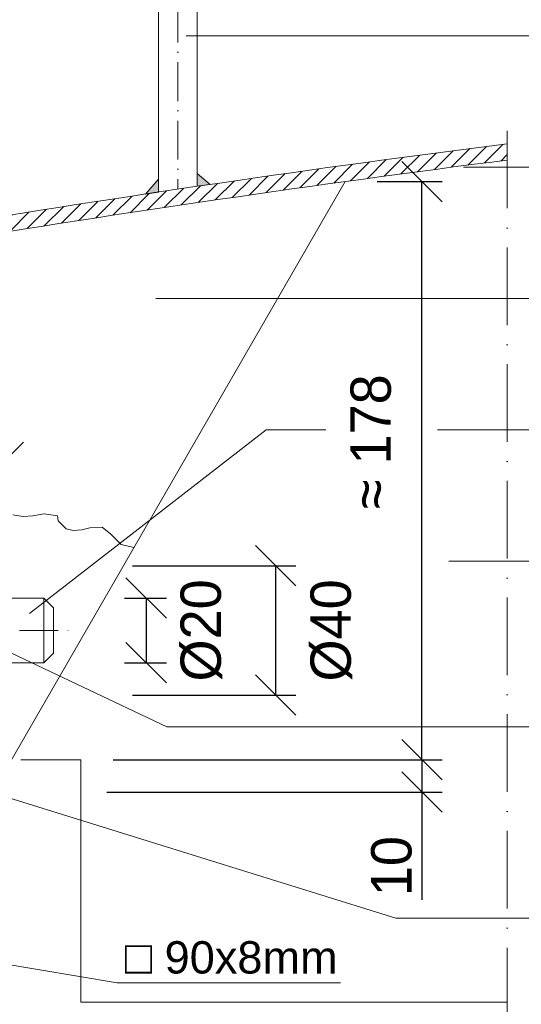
# Model space of a CAD drawing. Header units: millimetres. Extents: x -61498 to 746175, y -1322 to 24596.
# Tile 32 of 37: x 35001 to 35156, y 18421 to 18726. Entities that reach past the tile are written whole.
import ezdxf

# ---------------------------------------------------------------- set-up
doc = ezdxf.new("R2010")
doc.units = ezdxf.units.MM
doc.linetypes.add('ACAD_ISO10W100', pattern=[18, 12, -3, 0, -3])
doc.layers.add('Bemaßung', color=7, linetype='Continuous', lineweight=9)
doc.layers.add('Beschriftung', color=7, linetype='Continuous', lineweight=9)
doc.styles.add('LBB3.5M1000', font='isocp.shx', dxfattribs={"height": 3.5})
doc.dimstyles.new('DIN', dxfattribs={"dimtxt": 2.5, "dimasz": 2.5, "dimexe": 1.25, "dimexo": 0.625, "dimtad": 1, "dimtih": 1, "dimdec": 4, "dimdsep": 46, "dimlunit": 6, "dimtxsty": 'Standard', "dimcen": 2.5, "dimadec": 0, "dimazin": 0, "dimtfac": 1, "dimtdec": 4, "dimtmove": 0, "dimatfit": 3, "dimfxl": 0, "dimtvp": 1, "dimtolj": 1, "dimtzin": 0, "dimarcsym": 0})

# ---------------------------------------------------------------- blocks, each defined once
blk = doc.blocks.new('_Oblique')
at = {"color": 0, "linetype": 'ByBlock', "lineweight": -2}
blk.add_line((-0.5, -0.5), (0.5, 0.5), dxfattribs=at)
blk = doc.blocks.new('*D207')
at = {"layer": 'Bemaßung', "color": 0, "lineweight": -2, "transparency": 16777216}
for p, q in [((34971, 18561.76), (34971, 18594.97)), ((34996, 18561.76), (34996, 18594.97)), ((34971, 18588.72), (34996, 18588.72))]:
    blk.add_line(p, q, dxfattribs=at)
at = {"layer": 'DEFPOINTS', "color": 0, "transparency": 16777216}
for p in [(34996, 18588.72), (34971, 18556.76), (34996, 18556.76)]:
    blk.add_point(p, dxfattribs=at)
at = {"layer": 'Bemaßung', "color": 0, "lineweight": -2, "transparency": 16777216, "xscale": 12.5, "yscale": 12.5, "zscale": 12.5, "rotation": 180}
blk.add_blockref('_Oblique', (34971, 18588.72), dxfattribs=at)
at = {"layer": 'Bemaßung', "color": 0, "lineweight": -2, "transparency": 16777216, "xscale": 12.5, "yscale": 12.5, "zscale": 12.5}
blk.add_blockref('_Oblique', (34996, 18588.72), dxfattribs=at)
at = {"layer": 'Bemaßung', "color": 0, "transparency": 16777216, "insert": (34983.5, 18605.91), "char_height": 12.5, "attachment_point": 5}
blk.add_mtext('\\A1;25', dxfattribs=at)
blk = doc.blocks.new('*D208')
at = {"layer": 'Bemaßung', "color": 0, "lineweight": -2, "transparency": 16777216}
for p, q in [((35033.5, 18546.76), (35046.46, 18546.76)), ((35040.21, 18546.76), (35040.21, 18526.76)), ((35033.5, 18526.76), (35046.46, 18526.76))]:
    blk.add_line(p, q, dxfattribs=at)
at = {"layer": 'DEFPOINTS', "color": 0, "transparency": 16777216}
for p in [(35008.5, 18546.76), (35008.5, 18526.76), (35040.21, 18526.76)]:
    blk.add_point(p, dxfattribs=at)
at = {"layer": 'Bemaßung', "color": 0, "lineweight": -2, "transparency": 16777216, "xscale": 12.5, "yscale": 12.5, "zscale": 12.5}
for p, rotation in [((35040.21, 18546.76), 90), ((35040.21, 18526.76), 270)]:
    blk.add_blockref('_Oblique', p, dxfattribs=dict(at, rotation=rotation))
at = {"layer": 'Bemaßung', "color": 0, "transparency": 16777216, "insert": (35057.33, 18536.76), "char_height": 12.5, "attachment_point": 5, "rotation": 90}
blk.add_mtext('\\A1;%%C20', dxfattribs=at)
blk = doc.blocks.new('*D209')
at = {"layer": 'Bemaßung', "color": 0, "lineweight": -2, "transparency": 16777216}
for p, q in [((35036, 18556.76), (35086.54, 18556.76)), ((35080.29, 18556.76), (35080.29, 18516.76)), ((35036, 18516.76), (35086.54, 18516.76))]:
    blk.add_line(p, q, dxfattribs=at)
at = {"layer": 'DEFPOINTS', "color": 0, "transparency": 16777216}
for p in [(34996, 18556.76), (34996, 18516.76), (35080.29, 18516.76)]:
    blk.add_point(p, dxfattribs=at)
at = {"layer": 'Bemaßung', "color": 0, "lineweight": -2, "transparency": 16777216, "xscale": 12.5, "yscale": 12.5, "zscale": 12.5}
for p, rotation in [((35080.29, 18556.76), 90), ((35080.29, 18516.76), 270)]:
    blk.add_blockref('_Oblique', p, dxfattribs=dict(at, rotation=rotation))
at = {"layer": 'Bemaßung', "color": 0, "transparency": 16777216, "insert": (35097.54, 18536.76), "char_height": 12.5, "attachment_point": 5, "rotation": 90}
blk.add_mtext('\\A1;%%C40', dxfattribs=at)
blk = doc.blocks.new('*D222')
at = {"layer": 'Bemaßung', "color": 0, "lineweight": -2, "transparency": 16777216}
for p, q in [((35111.75, 18675.59), (35131.81, 18675.59)), ((35125.56, 18496.76), (35125.56, 18675.59)), ((35030, 18496.76), (35131.81, 18496.76))]:
    blk.add_line(p, q, dxfattribs=at)
at = {"layer": 'DEFPOINTS', "color": 0, "transparency": 16777216}
for p in [(35101.75, 18675.59), (35125.56, 18675.59), (35020, 18496.76)]:
    blk.add_point(p, dxfattribs=at)
at = {"layer": 'Bemaßung', "color": 0, "lineweight": -2, "transparency": 16777216, "xscale": 12.5, "yscale": 12.5, "zscale": 12.5}
for p, rotation in [((35125.56, 18675.59), 90), ((35125.56, 18496.76), 270)]:
    blk.add_blockref('_Oblique', p, dxfattribs=dict(at, rotation=rotation))
at = {"layer": 'Bemaßung', "color": 0, "transparency": 16777216, "insert": (35109.77, 18595.1), "char_height": 12.5, "attachment_point": 5, "rotation": 90}
blk.add_mtext('\\A1;≈ 178', dxfattribs=at)
blk = doc.blocks.new('*D223')
at = {"layer": 'Bemaßung', "color": 0, "lineweight": -2, "transparency": 16777216}
for p, q in [((35043.51, 18496.76), (35131.81, 18496.76)), ((35125.56, 18496.76), (35125.56, 18486.76)), ((35028, 18486.76), (35131.81, 18486.76)), ((35125.56, 18486.76), (35125.56, 18453.43))]:
    blk.add_line(p, q, dxfattribs=at)
at = {"layer": 'DEFPOINTS', "color": 0, "transparency": 16777216}
for p in [(34998.51, 18496.76), (35125.56, 18496.76), (34983, 18486.76)]:
    blk.add_point(p, dxfattribs=at)
at = {"layer": 'Bemaßung', "color": 0, "lineweight": -2, "transparency": 16777216, "xscale": 12.5, "yscale": 12.5, "zscale": 12.5}
for p, rotation in [((35125.56, 18496.76), 90), ((35125.56, 18486.76), 270)]:
    blk.add_blockref('_Oblique', p, dxfattribs=dict(at, rotation=rotation))
at = {"layer": 'Bemaßung', "color": 0, "transparency": 16777216, "insert": (35116.18, 18463.85), "char_height": 12.5, "attachment_point": 5, "rotation": 90}
blk.add_mtext('\\A1;10', dxfattribs=at)
blk = doc.blocks.new('*D225')
at = {"layer": 'Bemaßung', "color": 0, "lineweight": -2, "transparency": 16777216}
for p, q in [((35161.98, 18421.76), (35211.8, 18421.76)), ((35205.55, 18381.76), (35205.55, 18421.76)), ((35085, 18381.76), (35211.8, 18381.76))]:
    blk.add_line(p, q, dxfattribs=at)
at = {"layer": 'DEFPOINTS', "color": 0, "transparency": 16777216}
for p in [(35151.98, 18421.76), (35205.55, 18421.76), (35075, 18381.76)]:
    blk.add_point(p, dxfattribs=at)
at = {"layer": 'Bemaßung', "color": 0, "lineweight": -2, "transparency": 16777216, "xscale": 12.5, "yscale": 12.5, "zscale": 12.5}
for p, rotation in [((35205.55, 18421.76), 90), ((35205.55, 18381.76), 270)]:
    blk.add_blockref('_Oblique', p, dxfattribs=dict(at, rotation=rotation))
at = {"layer": 'Bemaßung', "color": 0, "transparency": 16777216, "insert": (35189.88, 18401.76), "char_height": 12.5, "attachment_point": 5, "rotation": 90}
blk.add_mtext('\\A1;40', dxfattribs=at)

msp = doc.modelspace()

# ---------------------------------------------------------------- hatches: boundary and pattern name
at = {"lineweight": 5}
h = msp.add_hatch(dxfattribs=at)
h.set_pattern_fill('ANSI31', color=0)
h.set_pattern_definition([(45, (-111729.9015, 55331.5403), (-2.24506403, 2.24506403), [])])
edge = h.paths.add_edge_path()
edge.add_line((35151.9837, 18682.24425), (35151.9837, 18687.28945))
edge.add_arc((35774.99633, 13790.45018), 4936.31234, 97.25064475, 101.42118628)
edge.add_arc((34799.99633, 18604.13784), 25, 95.7105931, 180)
edge.add_line((34774.99633, 18604.13784), (34774.99633, 18336.76252))
edge.add_line((34774.99633, 18336.76252), (34779.99633, 18336.76252))
edge.add_line((34779.99633, 18336.76252), (34779.99633, 18604.13784))
edge.add_arc((34799.99633, 18604.13784), 20, 95.7105931, 180, ccw=False)
edge.add_arc((35774.99633, 13787.93771), 4933.79988, 97.2543569, 101.42118627, ccw=False)
h = msp.add_hatch(color=0, dxfattribs=at)
h.dxf.hatch_style = 1
h.paths.add_polyline_path([(35039.99633, 18671.73634), (35043.99633, 18672.33696), (35043.99633, 18676.33696)])
h = msp.add_hatch(color=0, dxfattribs=at)
h.dxf.hatch_style = 1
h.paths.add_polyline_path([(35059.99633, 18674.70596), (35055.99633, 18674.11874), (35055.99633, 18678.11874)])

# ---------------------------------------------------------------- linework, layer by layer
at = {"lineweight": 9}
for p, q in [((35043.99633, 18730.5933), (35043.99633, 18672.33696)), ((35055.99633, 18730.5933), (35055.99633, 18674.11874)), ((35101.75028, 18675.58755), (34998.50561, 18496.76252)), ((35008.49633, 18546.75942), (34995.99633, 18546.75942)), ((35008.49633, 18546.75942), (35008.49633, 18526.75942)), ((35008.49633, 18546.75942), (35011.49633, 18543.75942)), ((35011.49633, 18543.75942), (35011.49633, 18529.75942)), ((35008.49633, 18526.75942), (35011.49633, 18529.75942)), ((35008.49633, 18526.75942), (34995.99633, 18526.75942))]:
    msp.add_line(p, q, dxfattribs=at)
at = {"linetype": 'ACAD_ISO10W100', "lineweight": 5}
for p, q in [((35049.99633, 18730.5933), (35049.99633, 18673.23162)), ((34856.15911, 18536.75942), (35016.27874, 18536.75942))]:
    msp.add_line(p, q, dxfattribs=at)
at = {"linetype": 'ACAD_ISO10W100', "lineweight": 9, "ltscale": 2}
msp.add_line((35151.9837, 18234.11164), (35151.9837, 18692.74923), dxfattribs=at)
at = {"lineweight": 5}
msp.add_line((35031.20222, 18427.72113), (34991.36781, 18434.41418), dxfattribs=at)
at = {"lineweight": 9}
msp.add_lwpolyline([(35151.9837, 18687.28945, 0.018199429), (34797.50874, 18629.01377, 0.385313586), (34774.99633, 18604.13784), (34774.99633, 18336.76252), (34779.99633, 18336.76252), (34779.99633, 18604.13784, -0.385313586), (34798.00626, 18624.03858, -0.018183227), (35151.9837, 18682.24425, -0.016409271)], format="xyb", dxfattribs=at)
at = {"lineweight": 5}
for points in [[(35039.99633, 18671.73634), (35043.99633, 18672.33696), (35043.99633, 18676.33696)], [(35059.99633, 18674.70596), (35055.99633, 18674.11874), (35055.99633, 18678.11874)]]:
    msp.add_lwpolyline(points, close=True, dxfattribs=at)
msp.add_lwpolyline([(35036.39295, 18562.38534), (35032.50327, 18563.31119), (35029.25481, 18566.55848), (35026.54752, 18568.7235), (35022.75765, 18568.45289), (35020.32131, 18567.91168), (35017.61402, 18567.64107), (35015.44838, 18568.18228), (35013.01204, 18570.61775), (35012.74133, 18572.24155), (35008.68052, 18572.78277), (35005.16135, 18572.24155), (35002.1836, 18571.97095), (34998.9349, 18572.51216)], dxfattribs=at)
at = {"lineweight": 9}
msp.add_lwpolyline([(35001.39236, 18496.76252), (35019.99633, 18496.76252), (35019.99633, 18421.76252), (35151.9837, 18421.76252)], dxfattribs=at)
at = {"layer": 'Beschriftung', "lineweight": 5}
for p, q in [((35052.56218, 18720.6396), (35298.97573, 18720.6396)), ((35138.42762, 18680.02572), (35341.59565, 18680.02572)), ((35043.16235, 18639.41185), (35384.5945, 18639.41185)), ((35004.09813, 18541.9953), (35077.36938, 18598.79798)), ((35077.36938, 18598.79798), (35095.78534, 18598.79798)), ((35130.37714, 18598.79798), (35295.12018, 18598.79798)), ((35133.89696, 18558.18411), (35337.07064, 18558.18411)), ((35046.58261, 18506.9318), (34983.49633, 18536.75942)), ((35046.58261, 18506.9318), (35425.23464, 18506.9318)), ((35117.43561, 18447.79331), (34937.70791, 18503.61333)), ((35117.43561, 18447.79331), (35465.92936, 18447.79331)), ((35031.20222, 18427.72113), (35100.38322, 18427.72113))]:
    msp.add_line(p, q, dxfattribs=at)

# ---------------------------------------------------------------- texts
at = {"layer": 'Beschriftung', "insert": (35033.59728, 18440.62108), "char_height": 10, "width": 96.7852822, "attachment_point": 1, "style": 'LBB3.5M1000'}
msp.add_mtext('{\\fArial|b0|i0|c0|p34;□ 90x8mm}', dxfattribs=at)

# ---------------------------------------------------------------- dimensions: what is measured, and where the dimension line sits
at = {"layer": 'Bemaßung'}
for base, p1, p2, text, override, picture, middle in [((35125.55547, 18675.58755), (35019.99633, 18496.76252), (35101.75028, 18675.58755), '≈ 178', {"dimscale": 5, "dimexo": 2, "dimdec": 2, "dimblk1": 'Oblique', "dimblk2": 'Oblique', "dimsah": 1, "dimtdec": 2, "dimtmove": 2}, '*D222', (35109.77405, 18595.10211)), ((35080.29206, 18516.75942), (34995.99633, 18556.75942), (34995.99633, 18516.75942), '%%C40', {"dimscale": 5, "dimexo": 8, "dimdec": 2, "dimblk1": 'Oblique', "dimblk2": 'Oblique', "dimsah": 1, "dimtdec": 2, "dimtmove": 2}, '*D209', (35097.54041, 18536.75942)), ((35040.20924, 18526.75942), (35008.49633, 18546.75942), (35008.49633, 18526.75942), '%%C20', {"dimscale": 5, "dimexo": 5, "dimdec": 2, "dimblk1": 'Oblique', "dimblk2": 'Oblique', "dimsah": 1, "dimtdec": 2, "dimtmove": 2}, '*D208', (35057.3268, 18536.75942))]:
    dim = msp.add_linear_dim(base=base, p1=p1, p2=p2, angle=90, text=text, dimstyle='DIN', override=override, dxfattribs=at)
    dim.commit()
    dim.dimension.update_dxf_attribs({"geometry": picture, "text_midpoint": middle, "dimtype": 160})
dim = msp.add_linear_dim(base=(34995.99633, 18588.7205), p1=(34970.99633, 18556.75942), p2=(34995.99633, 18556.75942), dimstyle='DIN', override={"dimscale": 5, "dimexo": 1, "dimdec": 2, "dimblk1": 'Oblique', "dimblk2": 'Oblique', "dimsah": 1, "dimtdec": 2, "dimtmove": 2}, dxfattribs=at)
dim.commit()
dim.dimension.update_dxf_attribs({"geometry": '*D207', "text_midpoint": (34983.49633, 18605.908)})
for base, p1, p2, override, picture, middle in [((35125.55547, 18496.76252), (34982.99633, 18486.76252), (34998.50561, 18496.76252), {"dimscale": 5, "dimexo": 9, "dimdec": 2, "dimblk1": 'Oblique', "dimblk2": 'Oblique', "dimsah": 1, "dimtdec": 2}, '*D223', (35125.55547, 18463.84586)), ((35205.54526, 18421.76252), (35074.99633, 18381.76252), (35151.9837, 18421.76252), {"dimscale": 5, "dimexo": 2, "dimdec": 2, "dimblk1": 'Oblique', "dimblk2": 'Oblique', "dimsah": 1, "dimtdec": 2, "dimtmove": 2}, '*D225', (35189.88063, 18401.76252))]:
    dim = msp.add_linear_dim(base=base, p1=p1, p2=p2, angle=90, dimstyle='DIN', override=override, dxfattribs=at)
    dim.commit()
    dim.dimension.update_dxf_attribs({"geometry": picture, "text_midpoint": middle, "dimtype": 160})

doc.saveas('drawing.dxf')
